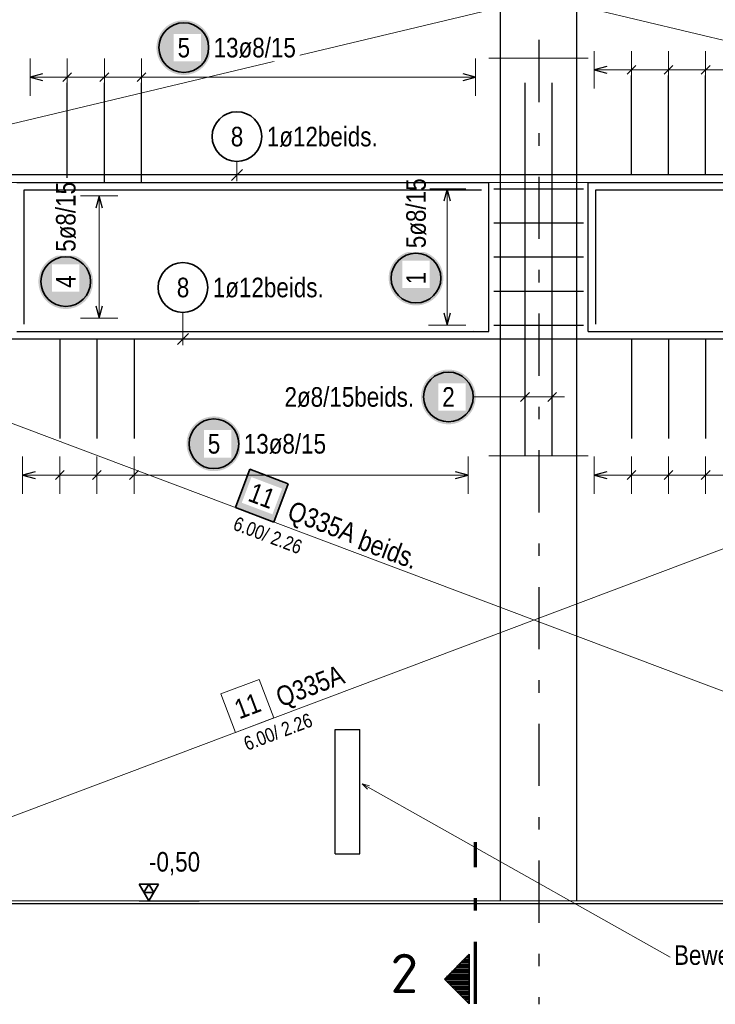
# Model space of a CAD drawing. Header units: millimetres. Extents: x -1.6 to 96.2, y -42.8 to 42.
# Tile 22 of 43: x 22.1 to 27.7, y 29.1 to 37. Entities that reach past the tile are written whole.
import ezdxf
from ezdxf.enums import TextEntityAlignment as Align

# ---------------------------------------------------------------- set-up
doc = ezdxf.new("R2010")
doc.units = ezdxf.units.MM
doc.linetypes.add('DASHDOTX2', pattern=[2, 1, -0.5, 0, -0.5])
for name, color, linetype, lineweight in [('Achsen', 7, 'Continuous', 20), ('Bewehrung', 7, 'Continuous', 20), ('Schraffuren', 7, 'Continuous', 20)]:
    doc.layers.add(name, color=color, linetype=linetype, lineweight=lineweight)
doc.styles.add('Arial Narrow', font='ARIALN.TTF')
doc.styles.add('isocp', font='isocp', dxfattribs={"width": 1.1})

msp = doc.modelspace()

# ---------------------------------------------------------------- hatches: boundary and pattern name
at = {"lineweight": 50}
h = msp.add_hatch(dxfattribs=at)
h.set_pattern_fill('Mau', color=4, scale=0.01, style=0, pattern_type=2)
h.set_pattern_definition([(0, (0, 0), (0, 0.02), [])])
h.paths.add_polyline_path([(25.682919, 29.462476), (25.482919, 29.262476), (25.682919, 29.062476)])
at = {"layer": 'Bewehrung', "lineweight": 25, "true_color": 0xffffff}
for points in [[(23.604938, 36.75412), (23.604804, 36.761798), (23.604402, 36.769466), (23.603733, 36.777116), (23.602797, 36.784738), (23.601596, 36.792323), (23.600131, 36.799861), (23.598403, 36.807343), (23.596416, 36.81476), (23.594171, 36.822104), (23.591671, 36.829364), (23.588919, 36.836533), (23.585918, 36.843602), (23.582673, 36.850562), (23.579187, 36.857404), (23.575464, 36.86412), (23.571509, 36.870702), (23.567327, 36.877142), (23.562922, 36.883433), (23.558301, 36.889566), (23.553468, 36.895533), (23.54843, 36.901329), (23.543193, 36.906945), (23.537763, 36.912375), (23.532147, 36.917612), (23.526352, 36.92265), (23.520384, 36.927482), (23.514251, 36.932104), (23.507961, 36.936508), (23.501521, 36.940691), (23.494938, 36.944646), (23.488222, 36.948369), (23.48138, 36.951855), (23.47442, 36.9551), (23.467352, 36.9581), (23.460183, 36.960852), (23.452922, 36.963352), (23.445579, 36.965598), (23.438161, 36.967585), (23.430679, 36.969313), (23.423141, 36.970778), (23.415556, 36.971979), (23.407935, 36.972915), (23.400285, 36.973584), (23.392616, 36.973986), (23.384938, 36.97412), (23.37726, 36.973986), (23.369592, 36.973584), (23.361942, 36.972915), (23.35432, 36.971979), (23.346736, 36.970778), (23.339198, 36.969313), (23.331716, 36.967585), (23.324298, 36.965598), (23.316955, 36.963352), (23.309694, 36.960852), (23.302525, 36.9581), (23.295456, 36.9551), (23.288497, 36.951855), (23.281655, 36.948369), (23.274938, 36.944646), (23.268356, 36.940691), (23.261916, 36.936508), (23.255626, 36.932104), (23.249493, 36.927482), (23.243525, 36.92265), (23.23773, 36.917612), (23.232113, 36.912375), (23.226684, 36.906945), (23.221446, 36.901329), (23.216409, 36.895533), (23.211576, 36.889566), (23.206955, 36.883433), (23.20255, 36.877142), (23.198368, 36.870702), (23.194413, 36.86412), (23.19069, 36.857404), (23.187204, 36.850562), (23.183958, 36.843602), (23.180958, 36.836533), (23.178206, 36.829364), (23.175706, 36.822104), (23.173461, 36.81476), (23.171473, 36.807343), (23.169746, 36.799861), (23.168281, 36.792323), (23.167079, 36.784738), (23.166144, 36.777116), (23.165474, 36.769466), (23.165072, 36.761798), (23.164938, 36.75412), (23.165072, 36.746442), (23.165474, 36.738774), (23.166144, 36.731124), (23.167079, 36.723502), (23.168281, 36.715917), (23.169746, 36.708379), (23.171473, 36.700897), (23.173461, 36.69348), (23.175706, 36.686136), (23.178206, 36.678876), (23.180958, 36.671707), (23.183958, 36.664638), (23.187204, 36.657678), (23.19069, 36.650836), (23.194413, 36.64412), (23.198368, 36.637538), (23.20255, 36.631098), (23.206955, 36.624807), (23.211576, 36.618675), (23.216409, 36.612707), (23.221446, 36.606911), (23.226684, 36.601295), (23.232113, 36.595865), (23.23773, 36.590628), (23.243525, 36.58559), (23.249493, 36.580758), (23.255626, 36.576136), (23.261916, 36.571732), (23.268356, 36.567549), (23.274938, 36.563594), (23.281655, 36.559872), (23.288497, 36.556385), (23.295456, 36.55314), (23.302525, 36.55014), (23.309694, 36.547388), (23.316955, 36.544888), (23.324298, 36.542642), (23.331716, 36.540655), (23.339198, 36.538928), (23.346736, 36.537462), (23.35432, 36.536261), (23.361942, 36.535325), (23.369592, 36.534656), (23.37726, 36.534254), (23.384938, 36.53412), (23.392616, 36.534254), (23.400285, 36.534656), (23.407935, 36.535325), (23.415556, 36.536261), (23.423141, 36.537462), (23.430679, 36.538928), (23.438161, 36.540655), (23.445579, 36.542642), (23.452922, 36.544888), (23.460183, 36.547388), (23.467352, 36.55014), (23.47442, 36.55314), (23.48138, 36.556385), (23.488222, 36.559872), (23.494938, 36.563594), (23.501521, 36.567549), (23.507961, 36.571732), (23.514251, 36.576136), (23.520384, 36.580758), (23.526352, 36.58559), (23.532147, 36.590628), (23.537763, 36.595865), (23.543193, 36.601295), (23.54843, 36.606911), (23.553468, 36.612707), (23.558301, 36.618675), (23.562922, 36.624807), (23.567327, 36.631098), (23.571509, 36.637538), (23.575464, 36.64412), (23.579187, 36.650836), (23.582673, 36.657678), (23.585918, 36.664638), (23.588919, 36.671707), (23.591671, 36.678876), (23.594171, 36.686136), (23.596416, 36.69348), (23.598403, 36.700897), (23.600131, 36.708379), (23.601596, 36.715917), (23.602797, 36.723502), (23.603733, 36.731124), (23.604402, 36.738774)], [(25.473701, 34.900657), (25.473567, 34.908335), (25.473166, 34.916003), (25.472496, 34.923653), (25.47156, 34.931275), (25.470359, 34.93886), (25.468894, 34.946398), (25.467166, 34.95388), (25.465179, 34.961297), (25.462934, 34.968641), (25.460434, 34.975901), (25.457682, 34.98307), (25.454681, 34.990139), (25.451436, 34.997099), (25.44795, 35.003941), (25.444227, 35.010657), (25.440272, 35.017239), (25.43609, 35.023679), (25.431685, 35.02997), (25.427064, 35.036103), (25.422231, 35.04207), (25.417193, 35.047866), (25.411956, 35.053482), (25.406526, 35.058912), (25.40091, 35.064149), (25.395115, 35.069187), (25.389147, 35.074019), (25.383014, 35.078641), (25.376724, 35.083045), (25.370284, 35.087228), (25.363701, 35.091183), (25.356985, 35.094906), (25.350143, 35.098392), (25.343183, 35.101637), (25.336115, 35.104637), (25.328946, 35.107389), (25.321685, 35.109889), (25.314342, 35.112135), (25.306924, 35.114122), (25.299442, 35.11585), (25.291904, 35.117315), (25.28432, 35.118516), (25.276698, 35.119452), (25.269048, 35.120121), (25.261379, 35.120523), (25.253701, 35.120657), (25.246024, 35.120523), (25.238355, 35.120121), (25.230705, 35.119452), (25.223083, 35.118516), (25.215499, 35.117315), (25.207961, 35.11585), (25.200479, 35.114122), (25.193061, 35.112135), (25.185718, 35.109889), (25.178457, 35.107389), (25.171288, 35.104637), (25.164219, 35.101637), (25.15726, 35.098392), (25.150418, 35.094906), (25.143701, 35.091183), (25.137119, 35.087228), (25.130679, 35.083045), (25.124389, 35.078641), (25.118256, 35.074019), (25.112288, 35.069187), (25.106493, 35.064149), (25.100877, 35.058912), (25.095447, 35.053482), (25.09021, 35.047866), (25.085172, 35.04207), (25.080339, 35.036103), (25.075718, 35.02997), (25.071313, 35.023679), (25.067131, 35.017239), (25.063176, 35.010657), (25.059453, 35.003941), (25.055967, 34.997099), (25.052721, 34.990139), (25.049721, 34.98307), (25.046969, 34.975901), (25.044469, 34.968641), (25.042224, 34.961297), (25.040236, 34.95388), (25.038509, 34.946398), (25.037044, 34.93886), (25.035842, 34.931275), (25.034907, 34.923653), (25.034237, 34.916003), (25.033835, 34.908335), (25.033701, 34.900657), (25.033835, 34.892979), (25.034237, 34.885311), (25.034907, 34.877661), (25.035842, 34.870039), (25.037044, 34.862454), (25.038509, 34.854916), (25.040236, 34.847434), (25.042224, 34.840017), (25.044469, 34.832673), (25.046969, 34.825413), (25.049721, 34.818244), (25.052721, 34.811175), (25.055967, 34.804215), (25.059453, 34.797373), (25.063176, 34.790657), (25.067131, 34.784075), (25.071313, 34.777635), (25.075718, 34.771344), (25.080339, 34.765212), (25.085172, 34.759244), (25.09021, 34.753448), (25.095447, 34.747832), (25.100877, 34.742402), (25.106493, 34.737165), (25.112288, 34.732127), (25.118256, 34.727295), (25.124389, 34.722673), (25.130679, 34.718269), (25.137119, 34.714086), (25.143701, 34.710131), (25.150418, 34.706409), (25.15726, 34.702922), (25.164219, 34.699677), (25.171288, 34.696677), (25.178457, 34.693925), (25.185718, 34.691425), (25.193061, 34.689179), (25.200479, 34.687192), (25.207961, 34.685465), (25.215499, 34.683999), (25.223083, 34.682798), (25.230705, 34.681862), (25.238355, 34.681193), (25.246024, 34.680791), (25.253701, 34.680657), (25.261379, 34.680791), (25.269048, 34.681193), (25.276698, 34.681862), (25.28432, 34.682798), (25.291904, 34.683999), (25.299442, 34.685465), (25.306924, 34.687192), (25.314342, 34.689179), (25.321685, 34.691425), (25.328946, 34.693925), (25.336115, 34.696677), (25.343183, 34.699677), (25.350143, 34.702922), (25.356985, 34.706409), (25.363701, 34.710131), (25.370284, 34.714086), (25.376724, 34.718269), (25.383014, 34.722673), (25.389147, 34.727295), (25.395115, 34.732127), (25.40091, 34.737165), (25.406526, 34.742402), (25.411956, 34.747832), (25.417193, 34.753448), (25.422231, 34.759244), (25.427064, 34.765212), (25.431685, 34.771344), (25.43609, 34.777635), (25.440272, 34.784075), (25.444227, 34.790657), (25.44795, 34.797373), (25.451436, 34.804215), (25.454681, 34.811175), (25.457682, 34.818244), (25.460434, 34.825413), (25.462934, 34.832673), (25.465179, 34.840017), (25.467166, 34.847434), (25.468894, 34.854916), (25.470359, 34.862454), (25.47156, 34.870039), (25.472496, 34.877661), (25.473166, 34.885311)], [(25.734446, 33.944435), (25.734312, 33.952113), (25.73391, 33.959782), (25.73324, 33.967431), (25.732305, 33.975053), (25.731103, 33.982638), (25.729638, 33.990176), (25.727911, 33.997658), (25.725923, 34.005075), (25.723678, 34.012419), (25.721178, 34.01968), (25.718426, 34.026849), (25.715426, 34.033917), (25.71218, 34.040877), (25.708694, 34.047719), (25.704971, 34.054435), (25.701016, 34.061017), (25.696834, 34.067458), (25.692429, 34.073748), (25.687808, 34.079881), (25.682975, 34.085848), (25.677937, 34.091644), (25.6727, 34.09726), (25.66727, 34.10269), (25.661654, 34.107927), (25.655859, 34.112965), (25.649891, 34.117798), (25.643758, 34.122419), (25.637468, 34.126823), (25.631028, 34.131006), (25.624446, 34.134961), (25.617729, 34.138684), (25.610887, 34.14217), (25.603928, 34.145415), (25.596859, 34.148416), (25.58969, 34.151168), (25.582429, 34.153668), (25.575086, 34.155913), (25.567668, 34.1579), (25.560186, 34.159628), (25.552648, 34.161093), (25.545064, 34.162294), (25.537442, 34.16323), (25.529792, 34.163899), (25.522123, 34.164301), (25.514446, 34.164435), (25.506768, 34.164301), (25.499099, 34.163899), (25.491449, 34.16323), (25.483827, 34.162294), (25.476243, 34.161093), (25.468705, 34.159628), (25.461223, 34.1579), (25.453805, 34.155913), (25.446462, 34.153668), (25.439201, 34.151168), (25.432032, 34.148416), (25.424964, 34.145415), (25.418004, 34.14217), (25.411162, 34.138684), (25.404446, 34.134961), (25.397863, 34.131006), (25.391423, 34.126823), (25.385133, 34.122419), (25.379, 34.117798), (25.373032, 34.112965), (25.367237, 34.107927), (25.361621, 34.10269), (25.356191, 34.09726), (25.350954, 34.091644), (25.345916, 34.085848), (25.341083, 34.079881), (25.336462, 34.073748), (25.332057, 34.067458), (25.327875, 34.061017), (25.32392, 34.054435), (25.320197, 34.047719), (25.316711, 34.040877), (25.313466, 34.033917), (25.310465, 34.026849), (25.307713, 34.01968), (25.305213, 34.012419), (25.302968, 34.005075), (25.300981, 33.997658), (25.299253, 33.990176), (25.297788, 33.982638), (25.296587, 33.975053), (25.295651, 33.967431), (25.294981, 33.959782), (25.29458, 33.952113), (25.294446, 33.944435), (25.29458, 33.936757), (25.294981, 33.929089), (25.295651, 33.921439), (25.296587, 33.913817), (25.297788, 33.906233), (25.299253, 33.898695), (25.300981, 33.891212), (25.302968, 33.883795), (25.305213, 33.876451), (25.307713, 33.869191), (25.310465, 33.862022), (25.313466, 33.854953), (25.316711, 33.847994), (25.320197, 33.841151), (25.32392, 33.834435), (25.327875, 33.827853), (25.332057, 33.821413), (25.336462, 33.815122), (25.341083, 33.80899), (25.345916, 33.803022), (25.350954, 33.797226), (25.356191, 33.79161), (25.361621, 33.78618), (25.367237, 33.780943), (25.373032, 33.775905), (25.379, 33.771073), (25.385133, 33.766451), (25.391423, 33.762047), (25.397863, 33.757865), (25.404446, 33.75391), (25.411162, 33.750187), (25.418004, 33.7467), (25.424964, 33.743455), (25.432032, 33.740455), (25.439201, 33.737703), (25.446462, 33.735203), (25.453805, 33.732958), (25.461223, 33.73097), (25.468705, 33.729243), (25.476243, 33.727777), (25.483827, 33.726576), (25.491449, 33.72564), (25.499099, 33.724971), (25.506768, 33.724569), (25.514446, 33.724435), (25.522123, 33.724569), (25.529792, 33.724971), (25.537442, 33.72564), (25.545064, 33.726576), (25.552648, 33.727777), (25.560186, 33.729243), (25.567668, 33.73097), (25.575086, 33.732958), (25.582429, 33.735203), (25.58969, 33.737703), (25.596859, 33.740455), (25.603928, 33.743455), (25.610887, 33.7467), (25.617729, 33.750187), (25.624446, 33.75391), (25.631028, 33.757865), (25.637468, 33.762047), (25.643758, 33.766451), (25.649891, 33.771073), (25.655859, 33.775905), (25.661654, 33.780943), (25.66727, 33.78618), (25.6727, 33.79161), (25.677937, 33.797226), (25.682975, 33.803022), (25.687808, 33.80899), (25.692429, 33.815122), (25.696834, 33.821413), (25.701016, 33.827853), (25.704971, 33.834435), (25.708694, 33.841151), (25.71218, 33.847994), (25.715426, 33.854953), (25.718426, 33.862022), (25.721178, 33.869191), (25.723678, 33.876451), (25.725923, 33.883795), (25.727911, 33.891212), (25.729638, 33.898695), (25.731103, 33.906233), (25.732305, 33.913817), (25.73324, 33.921439), (25.73391, 33.929089)], [(23.847826, 33.567509), (23.847692, 33.575186), (23.84729, 33.582855), (23.846621, 33.590505), (23.845685, 33.598127), (23.844484, 33.605711), (23.843019, 33.613249), (23.841291, 33.620731), (23.839304, 33.628149), (23.837059, 33.635492), (23.834559, 33.642753), (23.831807, 33.649922), (23.828806, 33.656991), (23.825561, 33.66395), (23.822075, 33.670792), (23.818352, 33.677509), (23.814397, 33.684091), (23.810215, 33.690531), (23.80581, 33.696821), (23.801189, 33.702954), (23.796356, 33.708922), (23.791318, 33.714717), (23.786081, 33.720333), (23.780651, 33.725763), (23.775035, 33.731), (23.76924, 33.736038), (23.763272, 33.740871), (23.757139, 33.745492), (23.750849, 33.749897), (23.744408, 33.754079), (23.737826, 33.758034), (23.73111, 33.761757), (23.724268, 33.765243), (23.717308, 33.768489), (23.71024, 33.771489), (23.703071, 33.774241), (23.69581, 33.776741), (23.688466, 33.778986), (23.681049, 33.780974), (23.673567, 33.782701), (23.666029, 33.784166), (23.658444, 33.785368), (23.650823, 33.786303), (23.643173, 33.786973), (23.635504, 33.787375), (23.627826, 33.787509), (23.620148, 33.787375), (23.61248, 33.786973), (23.60483, 33.786303), (23.597208, 33.785368), (23.589624, 33.784166), (23.582086, 33.782701), (23.574603, 33.780974), (23.567186, 33.778986), (23.559843, 33.776741), (23.552582, 33.774241), (23.545413, 33.771489), (23.538344, 33.768489), (23.531385, 33.765243), (23.524543, 33.761757), (23.517826, 33.758034), (23.511244, 33.754079), (23.504804, 33.749897), (23.498514, 33.745492), (23.492381, 33.740871), (23.486413, 33.736038), (23.480618, 33.731), (23.475001, 33.725763), (23.469572, 33.720333), (23.464334, 33.714717), (23.459296, 33.708922), (23.454464, 33.702954), (23.449843, 33.696821), (23.445438, 33.690531), (23.441256, 33.684091), (23.437301, 33.677509), (23.433578, 33.670792), (23.430092, 33.66395), (23.426846, 33.656991), (23.423846, 33.649922), (23.421094, 33.642753), (23.418594, 33.635492), (23.416349, 33.628149), (23.414361, 33.620731), (23.412634, 33.613249), (23.411169, 33.605711), (23.409967, 33.598127), (23.409031, 33.590505), (23.408362, 33.582855), (23.40796, 33.575186), (23.407826, 33.567509), (23.40796, 33.559831), (23.408362, 33.552162), (23.409031, 33.544512), (23.409967, 33.53689), (23.411169, 33.529306), (23.412634, 33.521768), (23.414361, 33.514286), (23.416349, 33.506868), (23.418594, 33.499525), (23.421094, 33.492264), (23.423846, 33.485095), (23.426846, 33.478027), (23.430092, 33.471067), (23.433578, 33.464225), (23.437301, 33.457509), (23.441256, 33.450926), (23.445438, 33.444486), (23.449843, 33.438196), (23.454464, 33.432063), (23.459296, 33.426095), (23.464334, 33.4203), (23.469572, 33.414684), (23.475001, 33.409254), (23.480618, 33.404017), (23.486413, 33.398979), (23.492381, 33.394146), (23.498514, 33.389525), (23.504804, 33.38512), (23.511244, 33.380938), (23.517826, 33.376983), (23.524543, 33.37326), (23.531385, 33.369774), (23.538344, 33.366529), (23.545413, 33.363528), (23.552582, 33.360776), (23.559843, 33.358276), (23.567186, 33.356031), (23.574603, 33.354044), (23.582086, 33.352316), (23.589624, 33.350851), (23.597208, 33.34965), (23.60483, 33.348714), (23.61248, 33.348044), (23.620148, 33.347643), (23.627826, 33.347509), (23.635504, 33.347643), (23.643173, 33.348044), (23.650823, 33.348714), (23.658444, 33.34965), (23.666029, 33.350851), (23.673567, 33.352316), (23.681049, 33.354044), (23.688466, 33.356031), (23.69581, 33.358276), (23.703071, 33.360776), (23.71024, 33.363528), (23.717308, 33.366529), (23.724268, 33.369774), (23.73111, 33.37326), (23.737826, 33.376983), (23.744408, 33.380938), (23.750849, 33.38512), (23.757139, 33.389525), (23.763272, 33.394146), (23.76924, 33.398979), (23.775035, 33.404017), (23.780651, 33.409254), (23.786081, 33.414684), (23.791318, 33.4203), (23.796356, 33.426095), (23.801189, 33.432063), (23.80581, 33.438196), (23.810215, 33.444486), (23.814397, 33.450926), (23.818352, 33.457509), (23.822075, 33.464225), (23.825561, 33.471067), (23.828806, 33.478027), (23.831807, 33.485095), (23.834559, 33.492264), (23.837059, 33.499525), (23.839304, 33.506868), (23.841291, 33.514286), (23.843019, 33.521768), (23.844484, 33.529306), (23.845685, 33.53689), (23.846621, 33.544512), (23.84729, 33.552162)]]:
    msp.add_hatch(color=7, dxfattribs=at).paths.add_polyline_path(points)
at = {"layer": 'Bewehrung', "lineweight": 18, "true_color": 0xffffff}
msp.add_hatch(color=7, dxfattribs=at).paths.add_polyline_path([(24.22565, 33.246743), (23.916831, 33.363065), (23.800509, 33.054246), (24.109328, 32.937924)])
at = {"layer": 'Schraffuren', "lineweight": 25, "true_color": 0xffffff}
msp.add_hatch(color=7, dxfattribs=at).paths.add_polyline_path([(22.655199, 34.871877), (22.655065, 34.879555), (22.654664, 34.887223), (22.653994, 34.894873), (22.653058, 34.902495), (22.651857, 34.910079), (22.650392, 34.917617), (22.648665, 34.925099), (22.646677, 34.932517), (22.644432, 34.93986), (22.641932, 34.947121), (22.63918, 34.95429), (22.636179, 34.961359), (22.632934, 34.968318), (22.629448, 34.97516), (22.625725, 34.981877), (22.62177, 34.988459), (22.617588, 34.994899), (22.613183, 35.001189), (22.608562, 35.007322), (22.603729, 35.01329), (22.598691, 35.019085), (22.593454, 35.024701), (22.588024, 35.030131), (22.582408, 35.035368), (22.576613, 35.040406), (22.570645, 35.045239), (22.564512, 35.04986), (22.558222, 35.054265), (22.551782, 35.058447), (22.545199, 35.062402), (22.538483, 35.066125), (22.531641, 35.069611), (22.524682, 35.072857), (22.517613, 35.075857), (22.510444, 35.078609), (22.503183, 35.081109), (22.49584, 35.083354), (22.488422, 35.085342), (22.48094, 35.087069), (22.473402, 35.088534), (22.465818, 35.089736), (22.458196, 35.090671), (22.450546, 35.091341), (22.442877, 35.091743), (22.435199, 35.091877), (22.427522, 35.091743), (22.419853, 35.091341), (22.412203, 35.090671), (22.404581, 35.089736), (22.396997, 35.088534), (22.389459, 35.087069), (22.381977, 35.085342), (22.374559, 35.083354), (22.367216, 35.081109), (22.359955, 35.078609), (22.352786, 35.075857), (22.345717, 35.072857), (22.338758, 35.069611), (22.331916, 35.066125), (22.325199, 35.062402), (22.318617, 35.058447), (22.312177, 35.054265), (22.305887, 35.04986), (22.299754, 35.045239), (22.293786, 35.040406), (22.287991, 35.035368), (22.282375, 35.030131), (22.276945, 35.024701), (22.271708, 35.019085), (22.26667, 35.01329), (22.261837, 35.007322), (22.257216, 35.001189), (22.252811, 34.994899), (22.248629, 34.988459), (22.244674, 34.981877), (22.240951, 34.97516), (22.237465, 34.968318), (22.234219, 34.961359), (22.231219, 34.95429), (22.228467, 34.947121), (22.225967, 34.93986), (22.223722, 34.932517), (22.221734, 34.925099), (22.220007, 34.917617), (22.218542, 34.910079), (22.21734, 34.902495), (22.216405, 34.894873), (22.215735, 34.887223), (22.215333, 34.879555), (22.215199, 34.871877), (22.215333, 34.864199), (22.215735, 34.85653), (22.216405, 34.84888), (22.21734, 34.841259), (22.218542, 34.833674), (22.220007, 34.826136), (22.221734, 34.818654), (22.223722, 34.811236), (22.225967, 34.803893), (22.228467, 34.796632), (22.231219, 34.789463), (22.234219, 34.782395), (22.237465, 34.775435), (22.240951, 34.768593), (22.244674, 34.761877), (22.248629, 34.755294), (22.252811, 34.748854), (22.257216, 34.742564), (22.261837, 34.736431), (22.26667, 34.730463), (22.271708, 34.724668), (22.276945, 34.719052), (22.282375, 34.713622), (22.287991, 34.708385), (22.293786, 34.703347), (22.299754, 34.698514), (22.305887, 34.693893), (22.312177, 34.689488), (22.318617, 34.685306), (22.325199, 34.681351), (22.331916, 34.677628), (22.338758, 34.674142), (22.345717, 34.670897), (22.352786, 34.667896), (22.359955, 34.665144), (22.367216, 34.662644), (22.374559, 34.660399), (22.381977, 34.658412), (22.389459, 34.656684), (22.396997, 34.655219), (22.404581, 34.654018), (22.412203, 34.653082), (22.419853, 34.652413), (22.427522, 34.652011), (22.435199, 34.651877), (22.442877, 34.652011), (22.450546, 34.652413), (22.458196, 34.653082), (22.465818, 34.654018), (22.473402, 34.655219), (22.48094, 34.656684), (22.488422, 34.658412), (22.49584, 34.660399), (22.503183, 34.662644), (22.510444, 34.665144), (22.517613, 34.667896), (22.524682, 34.670897), (22.531641, 34.674142), (22.538483, 34.677628), (22.545199, 34.681351), (22.551782, 34.685306), (22.558222, 34.689488), (22.564512, 34.693893), (22.570645, 34.698514), (22.576613, 34.703347), (22.582408, 34.708385), (22.588024, 34.713622), (22.593454, 34.719052), (22.598691, 34.724668), (22.603729, 34.730463), (22.608562, 34.736431), (22.613183, 34.742564), (22.617588, 34.748854), (22.62177, 34.755294), (22.625725, 34.761877), (22.629448, 34.768593), (22.632934, 34.775435), (22.636179, 34.782395), (22.63918, 34.789463), (22.641932, 34.796632), (22.644432, 34.803893), (22.646677, 34.811236), (22.648665, 34.818654), (22.650392, 34.826136), (22.651857, 34.833674), (22.653058, 34.841259), (22.653994, 34.84888), (22.654664, 34.85653)])

# ---------------------------------------------------------------- linework, layer by layer
at = {"color": 1, "linetype": 'DASHDOTX2', "lineweight": 70, "ltscale": 0.5}
msp.add_line((25.732919, 29.062476), (25.732919, 30.362476), dxfattribs=at)
at = {"color": 2, "linetype": 'Continuous', "lineweight": 35}
for p, q in [((25.482919, 29.262476), (25.682919, 29.462476)), ((25.682919, 29.062476), (25.682919, 29.462476)), ((25.682919, 29.062476), (25.482919, 29.262476))]:
    msp.add_line(p, q, dxfattribs=at)
at = {"color": 9, "linetype": 'Continuous', "lineweight": 0}
msp.add_circle((25.72051, 34.470244), 0.00222, dxfattribs=at)
at = {"layer": 'Achsen', "color": 3, "linetype": 'DASHDOTX2', "lineweight": 25, "ltscale": 0.5}
msp.add_line((26.241328, 40.115513), (26.241328, 29.059057), dxfattribs=at)
at = {"layer": 'Achsen', "color": 9, "linetype": 'Continuous', "lineweight": 0}
for p, q in [((25.84051, 36.670244), (26.64051, 36.670244)), ((20.84051, 35.670244), (45.44051, 35.670244)), ((25.84051, 33.470244), (26.64051, 33.470244))]:
    msp.add_line(p, q, dxfattribs=at)
at = {"layer": 'Achsen', "color": 3, "linetype": 'Continuous', "lineweight": 25}
for p, q in [((25.84051, 34.470244), (25.84051, 35.670244)), ((26.64051, 35.670244), (30.44051, 35.670244)), ((26.64051, 34.470244), (26.64051, 35.670244)), ((22.10051, 34.530244), (22.10051, 35.610244)), ((26.70051, 35.610244), (30.38051, 35.610244)), ((26.70051, 34.530244), (26.70051, 35.610244)), ((22.04051, 34.470244), (25.84051, 34.470244)), ((26.64051, 34.470244), (30.44051, 34.470244)), ((24.602592, 31.270244), (24.802592, 31.270244)), ((24.602592, 30.270244), (24.602592, 31.270244)), ((24.802592, 30.270244), (24.802592, 31.270244)), ((24.602592, 30.270244), (24.802592, 30.270244)), ((19.20051, 29.870244), (50.99051, 29.870244))]:
    msp.add_line(p, q, dxfattribs=at)
at = {"layer": 'Bewehrung', "color": 3, "linetype": 'Continuous', "lineweight": 25, "ltscale": 0.5}
for p, q in [((25.93251, 29.890244), (25.93251, 38.590244)), ((26.548509, 29.890244), (26.548509, 38.590244)), ((26.78851, 36.603061), (26.68851, 36.576267)), ((27.022531, 36.611622), (26.951821, 36.540911)), ((27.321198, 36.611622), (27.250487, 36.540911)), ((27.619864, 36.611622), (27.549154, 36.540911)), ((22.24851, 36.543061), (22.14851, 36.516267)), ((22.14851, 36.516267), (22.24851, 36.489472)), ((22.482531, 36.551622), (22.411821, 36.480911)), ((22.781198, 36.551622), (22.710487, 36.480911)), ((23.079864, 36.551622), (23.009154, 36.480911)), ((25.732507, 36.516267), (25.632507, 36.543061)), ((25.632507, 36.489472), (25.732507, 36.516267)), ((26.68851, 36.576267), (26.78851, 36.549472)), ((26.987176, 35.730244), (26.987176, 36.530244)), ((27.285843, 35.730244), (27.285843, 36.530244)), ((27.584509, 35.730244), (27.584509, 36.530244)), ((22.447176, 35.670244), (22.447176, 36.470244)), ((22.745843, 35.670244), (22.745843, 36.470244)), ((23.044509, 35.670244), (23.044509, 36.470244)), ((26.131176, 33.470244), (26.131176, 36.470244)), ((26.349843, 33.470244), (26.349843, 36.470244)), ((23.768847, 35.68605), (23.857235, 35.774438)), ((25.503701, 35.618244), (25.476907, 35.518244)), ((25.530496, 35.518244), (25.503701, 35.618244)), ((25.88051, 35.618244), (26.60051, 35.618244)), ((25.88051, 35.344244), (26.60051, 35.344244)), ((25.88051, 35.070244), (26.60051, 35.070244)), ((25.88051, 34.796245), (26.60051, 34.796245)), ((25.476907, 34.622245), (25.503701, 34.522245)), ((25.503701, 34.522245), (25.530496, 34.622245)), ((23.334296, 34.36605), (23.422684, 34.454438)), ((25.88051, 34.522245), (26.60051, 34.522245)), ((31.44051, 34.410244), (20.84051, 34.410244)), ((22.387176, 34.410244), (22.387176, 33.610244)), ((22.685843, 34.410244), (22.685843, 33.610244)), ((22.984509, 34.410244), (22.984509, 33.610244)), ((26.987176, 34.410244), (26.987176, 33.610244)), ((27.285843, 34.410244), (27.285843, 33.610244)), ((27.584509, 34.410244), (27.584509, 33.610244)), ((26.166531, 33.979791), (26.095821, 33.90908)), ((26.385198, 33.979791), (26.314487, 33.90908)), ((22.18851, 33.343061), (22.08851, 33.316267)), ((22.422531, 33.351622), (22.351821, 33.280911)), ((22.721198, 33.351622), (22.650487, 33.280911)), ((23.019864, 33.351622), (22.949154, 33.280911)), ((25.672507, 33.316267), (25.572507, 33.343061)), ((26.78851, 33.343061), (26.68851, 33.316267)), ((27.022531, 33.351622), (26.951821, 33.280911)), ((27.321198, 33.351622), (27.250487, 33.280911)), ((27.619864, 33.351622), (27.549154, 33.280911)), ((22.08851, 33.316267), (22.18851, 33.289472)), ((25.572507, 33.289472), (25.672507, 33.316267)), ((26.68851, 33.316267), (26.78851, 33.289472))]:
    msp.add_line(p, q, dxfattribs=at)
at = {"layer": 'Bewehrung', "color": 5, "linetype": 'Continuous', "lineweight": 18, "ltscale": 0.5}
for p, q in [((26.68851, 36.726267), (26.68851, 36.426267)), ((26.987176, 36.726267), (26.987176, 36.426267)), ((27.285843, 36.726267), (27.285843, 36.426267)), ((27.584509, 36.726267), (27.584509, 36.426267)), ((22.14851, 36.666267), (22.14851, 36.366267)), ((22.447176, 36.666267), (22.447176, 36.366267)), ((22.745843, 36.666267), (22.745843, 36.366267)), ((23.044509, 36.666267), (23.044509, 36.366267)), ((25.732507, 36.366267), (25.732507, 36.666267)), ((22.14851, 36.516267), (25.732507, 36.516267)), ((26.68851, 36.576267), (30.272507, 36.576267)), ((23.813041, 35.838555), (23.813041, 35.680244)), ((25.653701, 35.618244), (25.353701, 35.618244)), ((25.503701, 35.618244), (25.503701, 34.522245)), ((23.37849, 34.62481), (23.37849, 34.360244)), ((25.353701, 34.522245), (25.653701, 34.522245)), ((26.131176, 34.094435), (26.131176, 33.794435)), ((26.349843, 34.094435), (26.349843, 33.794435)), ((25.714446, 33.944435), (26.031176, 33.944435)), ((26.031176, 33.944435), (26.449843, 33.944435)), ((22.08851, 33.466267), (22.08851, 33.166267)), ((22.387176, 33.466267), (22.387176, 33.166267)), ((22.685843, 33.466267), (22.685843, 33.166267)), ((22.984509, 33.466267), (22.984509, 33.166267)), ((25.672507, 33.166267), (25.672507, 33.466267)), ((26.68851, 33.466267), (26.68851, 33.166267)), ((26.987176, 33.466267), (26.987176, 33.166267)), ((27.285843, 33.466267), (27.285843, 33.166267)), ((27.584509, 33.466267), (27.584509, 33.166267)), ((22.08851, 33.316267), (25.672507, 33.316267)), ((26.68851, 33.316267), (30.272507, 33.316267))]:
    msp.add_line(p, q, dxfattribs=at)
at = {"layer": 'Bewehrung', "color": 7, "linetype": 'Continuous', "lineweight": 18, "ltscale": 0.5}
for p, q in [((32.200508, 34.410245), (20.20051, 34.410245)), ((20.20051, 29.890247), (32.200508, 29.890247))]:
    msp.add_line(p, q, dxfattribs=at)
at = {"layer": 'Bewehrung', "color": 9, "linetype": 'Continuous', "lineweight": 0, "ltscale": 0.5}
for p, q in [((32.200509, 34.410245), (20.200511, 34.410245)), ((23.993008, 31.671387), (23.684188, 31.555065)), ((24.109329, 31.362568), (23.993008, 31.671387)), ((23.684188, 31.555065), (23.80051, 31.246246)), ((23.80051, 31.246246), (24.109329, 31.362568)), ((20.200511, 29.890246), (32.200509, 29.890246))]:
    msp.add_line(p, q, dxfattribs=at)
at = {"layer": 'Bewehrung', "color": 2, "linetype": 'Continuous', "lineweight": 35, "ltscale": 0.5}
for p, q in [((23.916831, 33.363065), (23.800509, 33.054246)), ((24.22565, 33.246743), (23.916831, 33.363065)), ((24.109328, 32.937924), (24.22565, 33.246743)), ((23.800509, 33.054246), (24.109328, 32.937924))]:
    msp.add_line(p, q, dxfattribs=at)
for centre in [(23.384938, 36.75412), (23.813041, 36.038555), (25.253701, 34.900657), (23.37849, 34.82481), (25.514446, 33.944435), (23.627826, 33.567509)]:
    msp.add_circle(centre, 0.2, dxfattribs=at)
at = {"layer": 'Schraffuren', "color": 5, "linetype": 'Continuous', "lineweight": 18, "ltscale": 0.5}
for p, q in [((22.853701, 35.562244), (22.553701, 35.562244)), ((22.703701, 35.562244), (22.703701, 34.578245)), ((22.553701, 34.578245), (22.853701, 34.578245))]:
    msp.add_line(p, q, dxfattribs=at)
at = {"layer": 'Schraffuren', "color": 3, "linetype": 'Continuous', "lineweight": 25, "ltscale": 0.5}
for p, q in [((22.703701, 35.562244), (22.676907, 35.462244)), ((22.730496, 35.462244), (22.703701, 35.562244)), ((22.676907, 34.678245), (22.703701, 34.578245)), ((22.703701, 34.578245), (22.730496, 34.678245)), ((23.024951, 29.890256), (23.510051, 29.890256))]:
    msp.add_line(p, q, dxfattribs=at)
at = {"layer": 'Schraffuren', "color": 5, "linetype": 'Continuous', "lineweight": 18}
for p, q in [((27.299307, 29.438), (24.820324, 30.832965)), ((24.864729, 30.789529), (24.820324, 30.832965)), ((24.820324, 30.832965), (24.880497, 30.817551))]:
    msp.add_line(p, q, dxfattribs=at)
at = {"layer": 'Schraffuren', "color": 2, "linetype": 'Continuous', "lineweight": 35, "ltscale": 0.5}
for p, q in [((23.182451, 30.026651), (23.024951, 30.026651)), ((23.024951, 30.026651), (23.103701, 29.890256)), ((23.103701, 30.026651), (23.064326, 29.958454)), ((23.103701, 29.890256), (23.182451, 30.026651)), ((23.143076, 29.958454), (23.103701, 30.026651)), ((23.064326, 29.958454), (23.143076, 29.958454))]:
    msp.add_line(p, q, dxfattribs=at)
msp.add_circle((22.435199, 34.871877), 0.2, dxfattribs=at)

# ---------------------------------------------------------------- texts
at = {"color": 2, "lineweight": 35, "style": 'isocp', "width": 1.15}
msp.add_text('2', height=0.315, dxfattribs=at).set_placement((25.159678, 29.150504), align=Align.CENTER)
at = {"layer": 'Bewehrung', "color": 2, "lineweight": 35, "style": 'Arial Narrow'}
msp.add_text('Bewehrung im Bereich der WD örtl. ausschneiden', height=0.1575, dxfattribs=at).set_placement((27.329872, 29.376198))
at = {"layer": 'Bewehrung', "color": 2, "lineweight": 35, "char_height": 0.1575, "attachment_point": 1, "line_spacing_factor": 0.9, "style": 'Arial Narrow'}
for s, insert in [('8', (23.763428, 36.117305)), ('1ø12beids.', (24.053041, 36.117305)), ('8', (23.328878, 34.90356)), ('1ø12beids.', (23.61849, 34.90356))]:
    msp.add_mtext(s, dxfattribs=dict(at, insert=insert))
at = {"layer": 'Bewehrung', "color": 9, "lineweight": 0, "attachment_point": 1, "rotation": 20.6397168, "line_spacing_factor": 0.9, "style": 'Arial Narrow'}
for s, insert, char_height in [('Q335A', (24.109868, 31.595188), 0.1575), ('11', (23.776144, 31.497536), 0.1575), (' 6.00/ 2.26', (23.82166, 31.190097), 0.1125)]:
    msp.add_mtext(s, dxfattribs=dict(at, insert=insert, char_height=char_height))
at = {"layer": 'Schraffuren', "color": 2, "lineweight": 35, "insert": (23.054876, 30.284006), "char_height": 0.1575, "attachment_point": 1, "line_spacing_factor": 0.9, "style": 'Arial Narrow'}
msp.add_mtext(' -0,50', dxfattribs=at)

# ---------------------------------------------------------------- next in the draw order: texts
at = {"layer": 'Bewehrung', "color": 2, "lineweight": 35, "char_height": 0.1575, "attachment_point": 1, "rotation": 90, "line_spacing_factor": 0.9, "style": 'Arial Narrow', "bg_fill": 3, "box_fill_scale": 1.2, "bg_fill_color": 256, "bg_fill_true_color": 13158600, "bg_fill_transparency": 0}
for s, insert in [('5ø8/15', (25.174951, 35.140657)), ('1', (25.174951, 34.851045))]:
    msp.add_mtext(s, dxfattribs=dict(at, insert=insert))
at = {"layer": 'Bewehrung', "color": 2, "lineweight": 35, "char_height": 0.1575, "attachment_point": 1, "line_spacing_factor": 0.9, "style": 'Arial Narrow', "bg_fill": 3, "box_fill_scale": 1.2, "bg_fill_color": 256, "bg_fill_true_color": 13158600, "bg_fill_transparency": 0}
for s, insert in [('2', (25.464833, 34.023185)), ('13ø8/15', (23.867826, 33.646259)), ('5', (23.578214, 33.646259))]:
    msp.add_mtext(s, dxfattribs=dict(at, insert=insert))
at = {"layer": 'Schraffuren', "color": 2, "lineweight": 35, "insert": (22.356449, 34.822264), "char_height": 0.1575, "attachment_point": 1, "rotation": 90, "line_spacing_factor": 0.9, "style": 'Arial Narrow', "bg_fill": 3, "box_fill_scale": 1.2, "bg_fill_color": 256, "bg_fill_true_color": 13158600, "bg_fill_transparency": 0}
msp.add_mtext('4', dxfattribs=at)

# ---------------------------------------------------------------- next in the draw order: linework, layer by layer
at = {"layer": 'Bewehrung', "color": 7, "linetype": 'Continuous', "lineweight": 18, "ltscale": 0.5}
for p, q in [((32.274116, 38.590254), (20.274116, 35.730244)), ((20.274116, 35.730244), (32.274116, 35.730244))]:
    msp.add_line(p, q, dxfattribs=at)
at = {"layer": 'Bewehrung', "color": 9, "linetype": 'Continuous', "lineweight": 0, "ltscale": 0.5}
msp.add_line((20.274117, 35.730247), (32.274117, 35.730247), dxfattribs=at)
at = {"layer": 'Bewehrung', "color": 3, "linetype": 'Continuous', "lineweight": 25, "ltscale": 0.5}
msp.add_line((31.44051, 35.730244), (20.84051, 35.730244), dxfattribs=at)

# ---------------------------------------------------------------- next in the draw order: texts
at = {"layer": 'Bewehrung', "color": 2, "lineweight": 35, "insert": (24.195571, 34.023185), "char_height": 0.1575, "attachment_point": 1, "line_spacing_factor": 0.9, "style": 'Arial Narrow', "bg_fill": 3, "box_fill_scale": 1.2, "bg_fill_color": 256, "bg_fill_true_color": 13158600, "bg_fill_transparency": 0}
msp.add_mtext('2ø8/15beids.', dxfattribs=at)

# ---------------------------------------------------------------- next in the draw order: linework, layer by layer
at = {"layer": 'Bewehrung', "color": 7, "linetype": 'Continuous', "lineweight": 18, "ltscale": 0.5}
msp.add_line((32.200508, 29.890247), (20.20051, 34.410245), dxfattribs=at)

# ---------------------------------------------------------------- next in the draw order: texts
at = {"layer": 'Bewehrung', "color": 2, "lineweight": 35, "char_height": 0.1575, "attachment_point": 1, "line_spacing_factor": 0.9, "style": 'Arial Narrow', "bg_fill": 3, "box_fill_scale": 1.2, "bg_fill_color": 256, "bg_fill_true_color": 13158600, "bg_fill_transparency": 0}
for s, insert in [('5', (23.335326, 36.83287)), ('13ø8/15', (23.624938, 36.83287))]:
    msp.add_mtext(s, dxfattribs=dict(at, insert=insert))

# ---------------------------------------------------------------- next in the draw order: linework, layer by layer
at = {"layer": 'Bewehrung', "color": 9, "linetype": 'Continuous', "lineweight": 0, "ltscale": 0.5}
msp.add_line((32.274117, 35.730247), (20.274117, 38.590258), dxfattribs=at)

# ---------------------------------------------------------------- next in the draw order: texts
at = {"layer": 'Bewehrung', "color": 2, "lineweight": 35, "char_height": 0.1575, "attachment_point": 1, "rotation": 339.3602832, "line_spacing_factor": 0.9, "style": 'Arial Narrow', "bg_fill": 3, "box_fill_scale": 1.2, "bg_fill_color": 256, "bg_fill_true_color": 13158600, "bg_fill_transparency": 0}
for s, insert in [('11', (23.947982, 33.259166)), ('Q335A', (24.2632, 33.112383))]:
    msp.add_mtext(s, dxfattribs=dict(at, insert=insert))

# ---------------------------------------------------------------- next in the draw order: texts
at = {"layer": 'Bewehrung', "color": 2, "lineweight": 35, "insert": (23.77936, 32.998097), "char_height": 0.1125, "attachment_point": 1, "rotation": 339.3602832, "line_spacing_factor": 0.9, "style": 'Arial Narrow', "bg_fill": 3, "box_fill_scale": 1.2, "bg_fill_color": 256, "bg_fill_true_color": 13158600, "bg_fill_transparency": 0}
msp.add_mtext(' 6.00/ 2.26', dxfattribs=at)
at = {"layer": 'Bewehrung', "color": 3, "lineweight": 25, "insert": (24.83028, 32.876631), "char_height": 0.16, "attachment_point": 1, "rotation": 339.5277263, "line_spacing_factor": 0.9, "style": 'Arial Narrow', "bg_fill": 3, "box_fill_scale": 1.2, "bg_fill_color": 256, "bg_fill_true_color": 13158600, "bg_fill_transparency": 0}
msp.add_mtext('beids.', dxfattribs=at)
at = {"layer": 'Schraffuren', "color": 2, "lineweight": 35, "insert": (22.356449, 35.111877), "char_height": 0.1575, "attachment_point": 1, "rotation": 90, "line_spacing_factor": 0.9, "style": 'Arial Narrow', "bg_fill": 3, "box_fill_scale": 1.2, "bg_fill_color": 256, "bg_fill_true_color": 13158600, "bg_fill_transparency": 0}
msp.add_mtext('5ø8/15', dxfattribs=at)

# ---------------------------------------------------------------- next in the draw order: linework, layer by layer
at = {"layer": 'Achsen', "color": 3, "linetype": 'Continuous', "lineweight": 25}
for p, q in [((22.04051, 35.670244), (25.84051, 35.670244)), ((22.10051, 35.610244), (25.78051, 35.610244))]:
    msp.add_line(p, q, dxfattribs=at)
at = {"layer": 'Bewehrung', "color": 9, "linetype": 'Continuous', "lineweight": 0, "ltscale": 0.5}
msp.add_line((32.200509, 34.410245), (20.200511, 29.890246), dxfattribs=at)

doc.saveas('drawing.dxf')
